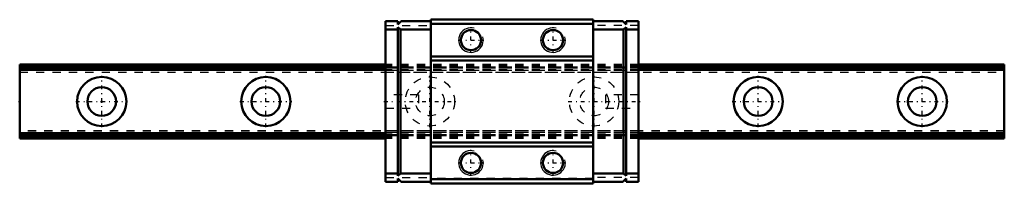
# Model space of a CAD drawing. Header units: millimetres. Extents: x -10 to 110, y -10 to 10.
import ezdxf

# ---------------------------------------------------------------- set-up
doc = ezdxf.new("R2010")
doc.units = ezdxf.units.MM
doc.linetypes.add('Center', pattern=[1.5, 0.45, -0.5, 0.05, -0.5])
doc.linetypes.add('Dashed', pattern=[2, 1, -1])
for name, color, linetype, lineweight in [('2d ConnectionPoints', 7, 'Continuous', 50), ('AM_0', 7, 'Continuous', 50), ('AM_4', 3, 'Continuous', 25), ('AM_5', 3, 'Continuous', 25), ('AM_7', 7, 'Center', 25), ('AM_9', 6, 'Dashed', 25)]:
    doc.layers.add(name, color=color, linetype=linetype, lineweight=lineweight)

# ---------------------------------------------------------------- blocks, each defined once
blk = doc.blocks.new('1_RSX9MUU1_Slider_0_in_RSX9MUU120LMG100W4460001_4')
at = {"layer": 'AM_0'}
for p, q in [((34.6, 9.8), (36.1, 9.8)), ((34.6, 9.8), (34.6, -9.8)), ((36.5, 9.8), (36.1, 9.4)), ((36.1, 9.4), (36.1, 9.8)), ((36.5, 9.8), (40.1, 9.8)), ((59.9, 10), (40.1, 10)), ((40.1, 10), (40.1, -10)), ((59.9, 10), (59.9, -10)), ((63.5, 9.8), (59.9, 9.8)), ((63.5, 9.8), (63.9, 9.4)), ((65.4, 9.8), (63.9, 9.8)), ((63.9, 9.4), (63.9, 9.8)), ((65.4, 9.8), (65.4, -9.8)), ((34.6, 8.8), (36.1, 8.8)), ((36.1, -9.1), (36.1, 9.1)), ((36.1, 9.1), (36.4, 8.8)), ((36.4, 8.8), (40.1, 8.8)), ((36.4, 8.8), (36.4, -8.8)), ((59.9, 9.5), (40.1, 9.5)), ((63.6, 8.8), (59.9, 8.8)), ((63.9, 9.1), (63.6, 8.8)), ((63.6, 8.8), (63.6, -8.8)), ((63.9, -9.1), (63.9, 9.1)), ((65.4, 8.8), (63.9, 8.8)), ((59.9, 5.5), (40.1, 5.5)), ((59.9, 5), (40.1, 5)), ((59.9, -5), (40.1, -5)), ((59.9, -5.5), (40.1, -5.5)), ((34.6, -8.8), (36.1, -8.8)), ((36.4, -8.8), (36.1, -9.1)), ((36.1, -9.8), (36.1, -9.4)), ((36.1, -9.4), (36.5, -9.8)), ((36.4, -8.8), (40.1, -8.8)), ((59.9, -9.5), (40.1, -9.5)), ((63.6, -8.8), (59.9, -8.8)), ((63.9, -9.4), (63.5, -9.8)), ((63.6, -8.8), (63.9, -9.1)), ((65.4, -8.8), (63.9, -8.8)), ((63.9, -9.8), (63.9, -9.4)), ((34.6, -9.8), (36.1, -9.8)), ((36.5, -9.8), (40.1, -9.8)), ((59.9, -10), (40.1, -10)), ((63.5, -9.8), (59.9, -9.8)), ((65.4, -9.8), (63.9, -9.8))]:
    blk.add_line(p, q, dxfattribs=at)
for centre in [(45, 7.5), (55, 7.5), (45, -7.5), (55, -7.5)]:
    blk.add_circle(centre, 1.23, dxfattribs=at)
at = {"layer": 'AM_5'}
for centre in [(45, 7.5), (55, 7.5), (45, -7.5), (55, -7.5)]:
    blk.add_arc(centre, 1.5, 75, 15, dxfattribs=at)
at = {"layer": 'AM_7'}
for p, q in [((45, 5.93), (45, 9.08)), ((55, 5.93), (55, 9.08)), ((43.42, 7.5), (46.58, 7.5)), ((53.42, 7.5), (56.58, 7.5)), ((34.4, 0), (43.15, 0)), ((56.85, 0), (65.6, 0)), ((45, -9.07), (45, -5.92)), ((55, -9.07), (55, -5.92)), ((43.42, -7.5), (46.58, -7.5)), ((53.42, -7.5), (56.58, -7.5))]:
    blk.add_line(p, q, dxfattribs=at)
at = {"layer": 'AM_9'}
for p, q in [((34.6, 9.3), (40.1, 9.3)), ((59.9, 9.4), (40.1, 9.4)), ((65.4, 9.3), (59.9, 9.3)), ((65.4, 4.15), (34.6, 4.15)), ((65.4, 4.06), (34.6, 4.06)), ((65.4, 4.06), (34.6, 4.06)), ((65.4, 4.06), (34.6, 4.06)), ((65.4, 3.85), (34.6, 3.85)), ((65.4, 3.8), (34.6, 3.8)), ((34.6, 3.6), (65.4, 3.6)), ((38.6, 0.8), (34.6, 0.8)), ((38.6, 0.8), (38.6, -0.8)), ((61.4, 0.8), (61.4, -0.8)), ((65.4, 0.8), (61.4, 0.8)), ((34.6, -0.8), (38.6, -0.8)), ((61.4, -0.8), (65.4, -0.8)), ((65.4, -3.6), (34.6, -3.6)), ((65.4, -3.8), (34.6, -3.8)), ((65.4, -3.85), (34.6, -3.85)), ((65.4, -4.06), (34.6, -4.06)), ((65.4, -4.06), (34.6, -4.06)), ((65.4, -4.06), (34.6, -4.06)), ((65.4, -4.15), (34.6, -4.15)), ((34.6, -9.3), (40.1, -9.3)), ((59.9, -9.4), (40.1, -9.4)), ((65.4, -9.3), (59.9, -9.3))]:
    blk.add_line(p, q, dxfattribs=at)
blk = doc.blocks.new('2_RSX9M12010_Track_0_in_RSX9MUU120LMG100W4460001_4')
at = {"layer": 'AM_0'}
for p, q in [((34.6, 4.5), (-10, 4.5)), ((-10, 4.5), (-10, -4.5)), ((34.6, 4.15), (-10, 4.15)), ((34.6, 3.85), (-10, 3.85)), ((110, 4.5), (65.4, 4.5)), ((110, 4.15), (65.4, 4.15)), ((110, 3.85), (65.4, 3.85)), ((110, 4.5), (110, -4.5)), ((34.6, -3.85), (-10, -3.85)), ((34.6, -4.15), (-10, -4.15)), ((34.6, -4.5), (-10, -4.5)), ((110, -3.85), (65.4, -3.85)), ((110, -4.15), (65.4, -4.15)), ((110, -4.5), (65.4, -4.5))]:
    blk.add_line(p, q, dxfattribs=at)
for centre, radius in [((0, 0), 3), ((20, 0), 3), ((80, 0), 3), ((100, 0), 3), ((0, 0), 1.75), ((20, 0), 1.75), ((80, 0), 1.75), ((100, 0), 1.75)]:
    blk.add_circle(centre, radius, dxfattribs=at)
at = {"layer": 'AM_4'}
for p, q in [((34.6, 4.41), (-10, 4.41)), ((34.6, 4.24), (-10, 4.24)), ((34.6, 4.06), (-10, 4.06)), ((110, 4.41), (65.4, 4.41)), ((110, 4.24), (65.4, 4.24)), ((110, 4.06), (65.4, 4.06)), ((34.6, -4.06), (-10, -4.06)), ((34.6, -4.24), (-10, -4.24)), ((34.6, -4.41), (-10, -4.41)), ((110, -4.06), (65.4, -4.06)), ((110, -4.24), (65.4, -4.24)), ((110, -4.41), (65.4, -4.41))]:
    blk.add_line(p, q, dxfattribs=at)
at = {"layer": 'AM_7'}
for p, q in [((0, -3.15), (0, 3.15)), ((20, -3.15), (20, 3.15)), ((40, -3.15), (40, 3.15)), ((60, -3.15), (60, 3.15)), ((80, -3.15), (80, 3.15)), ((100, -3.15), (100, 3.15)), ((-3.15, 0), (3.15, 0)), ((16.85, 0), (23.15, 0)), ((76.85, 0), (83.15, 0)), ((96.85, 0), (103.15, 0))]:
    blk.add_line(p, q, dxfattribs=at)
at = {"layer": 'AM_9'}
for p, q in [((110, 4.2), (-10, 4.2)), ((110, 4.06), (-10, 4.06)), ((65.4, 4.06), (-10, 4.06)), ((110, 3.8), (-10, 3.8)), ((65.4, 4.5), (34.6, 4.5)), ((65.4, 4.41), (34.6, 4.41)), ((65.4, 4.24), (34.6, 4.24)), ((65.4, 4.15), (34.6, 4.15)), ((110, 4.06), (34.6, 4.06)), ((65.4, 3.85), (34.6, 3.85)), ((-10, 3.6), (110, 3.6)), ((110, -3.6), (-10, -3.6)), ((110, -3.8), (-10, -3.8)), ((110, -4.06), (-10, -4.06)), ((65.4, -4.06), (-10, -4.06)), ((110, -4.2), (-10, -4.2)), ((65.4, -3.85), (34.6, -3.85)), ((110, -4.06), (34.6, -4.06)), ((65.4, -4.15), (34.6, -4.15)), ((65.4, -4.24), (34.6, -4.24)), ((65.4, -4.41), (34.6, -4.41)), ((65.4, -4.5), (34.6, -4.5))]:
    blk.add_line(p, q, dxfattribs=at)
for centre, radius in [((40, 0), 3), ((60, 0), 3), ((40, 0), 1.75), ((60, 0), 1.75)]:
    blk.add_circle(centre, radius, dxfattribs=at)

msp = doc.modelspace()

# ---------------------------------------------------------------- linework, layer by layer
at = {"layer": '2d ConnectionPoints'}
for p in [(-10, 0), (0, 0), (0, 0)]:
    msp.add_point(p, dxfattribs=at)

# ---------------------------------------------------------------- block references
for name in ['1_RSX9MUU1_Slider_0_in_RSX9MUU120LMG100W4460001_4', '2_RSX9M12010_Track_0_in_RSX9MUU120LMG100W4460001_4']:
    msp.add_blockref(name, (0, 0))

doc.saveas('drawing.dxf')
